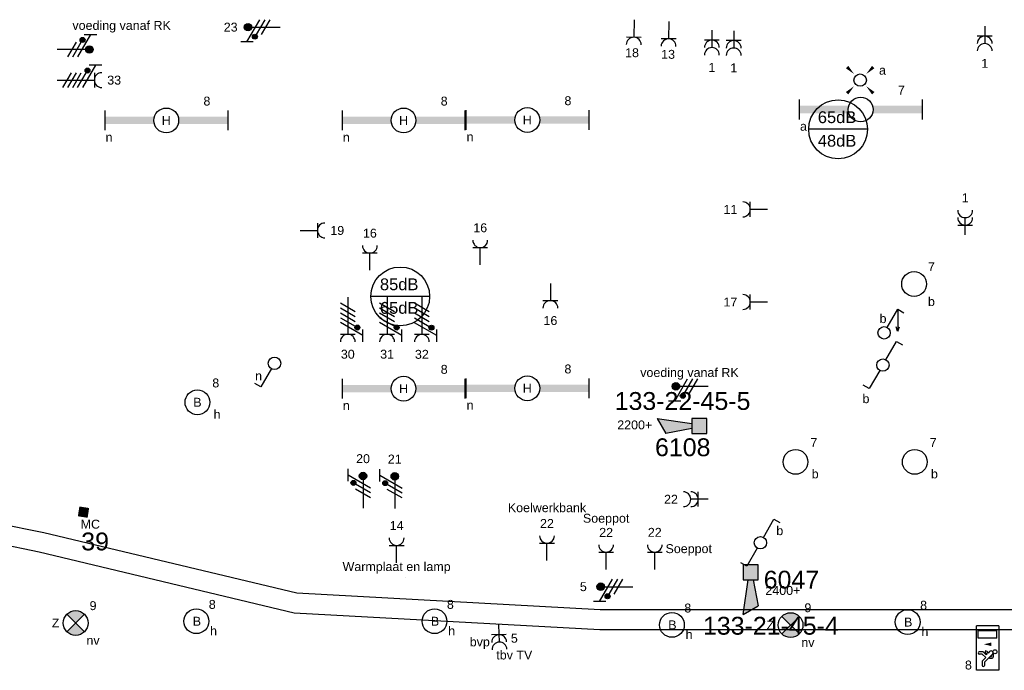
# Model space of a CAD drawing. Extents: x -156717 to 425753, y -51191 to 363295.
# Tile 5 of 256: x -85390 to -75460, y 76358 to 82922. Entities that reach past the tile are written whole.
import ezdxf
from ezdxf.enums import TextEntityAlignment as Align

# ---------------------------------------------------------------- set-up
doc = ezdxf.new("R2010")
doc.units = 0
doc.header["$LTSCALE"] = 50
doc.linetypes.add('AUSGEZOGEN', pattern=[0])
doc.linetypes.add('E_GOOT2', pattern=[2000, 1000, 1000])
doc.layers.get('0').update_dxf_attribs({"linetype": 'CONTINUOUS'})
for name, color, linetype in [('brandmelddecibels', 3, 'CONTINUOUS'), ('brandmeldserienummers', 1, 'CONTINUOUS'), ('EL6131--_KG', 2, 'CONTINUOUS'), ('EL6222--', 3, 'CONTINUOUS'), ('EL6311--', 3, 'CONTINUOUS'), ('EL6350--', 3, 'CONTINUOUS'), ('EL6511--', 3, 'CONTINUOUS'), ('EL6521--', 3, 'CONTINUOUS'), ('EL6522--', 3, 'CONTINUOUS')]:
    doc.layers.add(name, color=color, linetype=linetype)
doc.styles.add('BURO-018', font='ARIAL.TTF', dxfattribs={"height": 63})

# ---------------------------------------------------------------- blocks, each defined once
blk = doc.blocks.new('1115B61240')
at = {"color": 0}
for p, q in [((-12.4, 2), (-12.4, -2)), ((12.4, 2), (12.4, -2))]:
    blk.add_line(p, q, dxfattribs=at)
at = {"color": 0, "linetype": 'Continuous'}
blk.add_circle((0, 0), 2.5, dxfattribs=at)
at = {"color": 0}
for points in [[(-2.5, 0.75), (-12.4, 0.75), (-2.5, -0.75), (-12.4, -0.75)], [(2.5, 0.75), (12.4, 0.75), (2.5, -0.75), (12.4, -0.75)]]:
    blk.add_solid(points, dxfattribs=at)
at = {"color": 0, "linetype": 'Continuous', "style": 'BURO-018'}
for tag, p in [('E_GKAST', (0, 8)), ('E_GROEP', (0, 5)), ('E_SGROEP', (4.5, 5)), ('E_ARMCODE', (0, 0)), ('E_SLET', (4.5, -3))]:
    blk.add_attdef(tag, text='', height=1.8, dxfattribs=at).set_placement(p, align=Align.MIDDLE)
blk = doc.blocks.new('1115B3')
at = {"color": 0, "linetype": 'Continuous'}
blk.add_circle((0, 3.5), 2.5, dxfattribs=at)
at = {"color": 0, "linetype": 'Continuous', "style": 'BURO-018'}
for tag, p in [('E_GKAST', (0, 11.5)), ('E_GROEP', (0, 8.5)), ('E_SGROEP', (4.5, 8.5)), ('E_ARMCODE', (0, 3.5)), ('E_SLET', (4.5, 2.5))]:
    blk.add_attdef(tag, text='', height=1.8, dxfattribs=at).set_placement(p, align=Align.MIDDLE)
blk = doc.blocks.new('1115C2J')
at = {"color": 0, "linetype": 'Continuous'}
for p, q in [((-4.5, 5.5), (4.5, 5.5)), ((-4.5, 1), (-4.5, 5.5)), ((-2.68, 4.35), (-3.52, 4.35)), ((-1.94, 3.61), (-2.68, 4.35)), ((-1.24, 4.31), (-1.94, 3.61)), ((-1.37, 3.5), (-0.76, 4.11)), ((-1.24, 4.31), (-1.24, 4.91)), ((-0.76, 4.11), (-0.76, 4.91)), ((2, 5.15), (3.5, 5.15)), ((2, 1.35), (2, 5.15)), ((3.5, 5.15), (3.5, 1.35)), ((4.5, 1), (4.5, 5.5)), ((-2.88, 3.87), (-3.52, 3.87)), ((-1.27, 2.26), (-2.88, 3.87)), ((-1.94, 2.93), (-2.04, 2.83)), ((-2.04, 2.83), (-2.04, 2.34)), ((-0.99, 2.14), (-1.84, 2.14)), ((-1.71, 2.7), (-1.72, 2.7)), ((-1.72, 2.7), (-1.72, 2.46)), ((-1.47, 2.46), (-1.72, 2.46)), ((-1.23, 3.35), (-1.37, 3.5)), ((-0.87, 3.71), (-1.23, 3.35)), ((-0.65, 3.49), (-1.01, 3.13)), ((-0.71, 2.83), (-1.01, 3.13)), ((4.5, 1), (-4.5, 1)), ((2, 1.35), (3.5, 1.35))]:
    blk.add_line(p, q, dxfattribs=at)
blk.add_lwpolyline([(0.75, 4, 0, 0.7, 0), (0.75, 2.5, 0.7, 0.7, 0)], format="xyseb", dxfattribs=at)
blk.add_circle((-0.76, 1.75), 0.4, dxfattribs=at)
for centre, radius, start, end in [((-3.52, 4.11), 0.24, 90, 270), ((-1, 4.91), 0.24, 0, 180), ((-1.84, 2.34), 0.2, 180, 270), ((-0.99, 2.54), 0.4, 225, 45), ((-0.76, 3.6), 0.16, 315, 135)]:
    blk.add_arc(centre, radius, start, end, dxfattribs=at)
at = {"color": 0, "linetype": 'Continuous', "style": 'BURO-018'}
for tag, p in [('E_GKAST', (0, 15.17)), ('E_GROEP', (0, 12.17)), ('E_SGROEP', (4.5, 12.17)), ('E_ARMCODE', (0, 8))]:
    blk.add_attdef(tag, text='', height=1.8, dxfattribs=at).set_placement(p, align=Align.MIDDLE)
blk = doc.blocks.new('E00028')
at = {"color": 0, "linetype": 'Continuous'}
for p, q in [((1.5, 11), (-1.5, 9.27)), ((1.5, 11), (0.5, 4)), ((-0.5, 4), (-1.5, 9.27)), ((-1.5, 4), (-1.5, 1)), ((1.5, 4), (-1.5, 4)), ((1.5, 1), (1.5, 4)), ((-1.5, 1), (1.5, 1))]:
    blk.add_line(p, q, dxfattribs=at)
for points in [[(-1.5, 9.27), (1.5, 11), (-0.5, 4), (0.5, 4)], [(-1.5, 4), (1.5, 4), (-1.5, 1), (1.5, 1)]]:
    blk.add_solid(points, dxfattribs=at)
at = {"color": 0, "linetype": 'Continuous', "style": 'BURO-018'}
blk.add_attdef('E_TEXT1', text='', height=1.8, dxfattribs=at).set_placement((0, 13.5), align=Align.MIDDLE)
at = {"color": 0, "linetype": 'Continuous', "style": 'BURO-018', "flags": 1}
blk.add_attdef('E_MATCODE', (0, 0), '', height=1.8, dxfattribs=at)
blk = doc.blocks.new('E00046')
at = {"color": 0, "linetype": 'Continuous'}
blk.add_solid([(-1, 1), (1, 1), (-1, 3), (1, 3)], dxfattribs=at)
at = {"color": 0, "linetype": 'Continuous', "style": 'BURO-018'}
blk.add_attdef('E_TEXT1', text='', height=1.8, dxfattribs=at).set_placement((0, 5.5), align=Align.MIDDLE)
at = {"color": 0, "linetype": 'Continuous', "style": 'BURO-018', "flags": 1}
blk.add_attdef('E_MATCODE', text='', height=1.8, dxfattribs=at).set_placement((0, 0), align=Align.MIDDLE)
blk = doc.blocks.new('E00078')
at = {"color": 0, "linetype": 'Continuous'}
for p, q in [((-3, 6.48), (-3, 8.98)), ((-3, 7.73), (1.5, 5.13)), ((0, 7.5), (0, 1)), ((1.5, 4.13), (-1.5, 5.87)), ((1.5, 3.13), (-1.5, 4.87))]:
    blk.add_line(p, q, dxfattribs=at)
at = {"color": 0, "const_width": 0.75}
blk.add_lwpolyline([(-0.38, 7.5, 1), (0.38, 7.5, 1)], format="xyb", close=True, dxfattribs=at)
at = {"color": 0, "linetype": 'Continuous', "const_width": 0.5}
blk.add_lwpolyline([(-2.18, 6.12, 1), (-1.68, 6.12, 1)], format="xyb", close=True, dxfattribs=at)
at = {"color": 0, "linetype": 'Continuous'}
for centre, radius in [((0, 7.5), 0.75), ((-1.93, 6.12), 0.5)]:
    blk.add_circle(centre, radius, dxfattribs=at)
at = {"color": 0, "linetype": 'Continuous', "style": 'BURO-018'}
for tag, p in [('E_GKAST', (0, 14)), ('E_GROEP', (0, 11)), ('E_SGROEP', (4.5, 11))]:
    blk.add_attdef(tag, text='', height=1.8, dxfattribs=at).set_placement(p, align=Align.MIDDLE)
at = {"color": 0, "linetype": 'Continuous', "style": 'BURO-018', "flags": 1}
for tag, p in [('E_VERMCODE', (13, 11)), ('E_MATCODE', (0, 0))]:
    blk.add_attdef(tag, text='', height=1.8, dxfattribs=at).set_placement(p, align=Align.MIDDLE)
blk = doc.blocks.new('111304')
at = {"color": 0, "linetype": 'Continuous'}
for p, q in [((-1.5, 4.5), (1.5, 4.5)), ((0, 1), (0, 4.5))]:
    blk.add_line(p, q, dxfattribs=at)
blk.add_arc((0, 6), 1.5, 180, 0, dxfattribs=at)
at = {"color": 0, "linetype": 'Continuous', "style": 'BURO-018'}
for tag, p in [('E_GKAST', (0, 11.5)), ('E_GROEP', (0, 8.5)), ('E_SGROEP', (4.5, 8.5))]:
    blk.add_attdef(tag, text='', height=1.8, dxfattribs=at).set_placement(p, align=Align.MIDDLE)
at = {"color": 0, "linetype": 'Continuous', "style": 'BURO-018', "flags": 1}
for tag, p in [('E_VERMCODE', (13, 8.5)), ('E_MATCODE', (0, 0))]:
    blk.add_attdef(tag, text='', height=1.8, dxfattribs=at).set_placement(p, align=Align.MIDDLE)
blk = doc.blocks.new('111304D')
at = {"color": 0, "linetype": 'Continuous'}
for p, q in [((-3, 9.98), (-3, 7.48)), ((-3, 8.73), (1.5, 6.13)), ((-1.5, 8.5), (1.5, 8.5)), ((0, 1), (0, 8.5)), ((1.5, 5.13), (-1.5, 6.87)), ((1.5, 4.13), (-1.5, 5.87)), ((1.5, 3.13), (-1.5, 4.87)), ((1.5, 2.13), (-1.5, 3.87))]:
    blk.add_line(p, q, dxfattribs=at)
at = {"color": 0, "linetype": 'Continuous', "const_width": 0.5}
blk.add_lwpolyline([(-1.68, 7.12, 1), (-2.18, 7.12, 1)], format="xyb", close=True, dxfattribs=at)
at = {"color": 0, "linetype": 'Continuous'}
blk.add_circle((-1.93, 7.12), 0.5, dxfattribs=at)
blk.add_arc((0, 10), 1.5, 180, 0, dxfattribs=at)
at = {"color": 0, "linetype": 'Continuous', "style": 'BURO-018'}
for tag, p in [('E_GKAST', (0, 15.5)), ('E_GROEP', (0, 12.5)), ('E_SGROEP', (4.5, 12.5))]:
    blk.add_attdef(tag, text='', height=1.8, dxfattribs=at).set_placement(p, align=Align.MIDDLE)
at = {"color": 0, "linetype": 'Continuous', "style": 'BURO-018', "flags": 1}
for tag, p in [('E_VERMCODE', (13, 12.5)), ('E_MATCODE', (0, 0))]:
    blk.add_attdef(tag, text='', height=1.8, dxfattribs=at).set_placement(p, align=Align.MIDDLE)
blk = doc.blocks.new('111304A')
at = {"color": 0, "linetype": 'Continuous'}
for p, q in [((0, 1), (0, 4.5)), ((-1.5, 3), (1.5, 3))]:
    blk.add_line(p, q, dxfattribs=at)
for centre in [(0, 6), (0, 4.5)]:
    blk.add_arc(centre, 1.5, 180, 0, dxfattribs=at)
at = {"color": 0, "linetype": 'Continuous', "style": 'BURO-018'}
for tag, p in [('E_GKAST', (0, 11.5)), ('E_GROEP', (0, 8.5)), ('E_SGROEP', (4.5, 8.5))]:
    blk.add_attdef(tag, text='', height=1.8, dxfattribs=at).set_placement(p, align=Align.MIDDLE)
at = {"color": 0, "linetype": 'Continuous', "style": 'BURO-018', "flags": 1}
for tag, p in [('E_VERMCODE', (13, 8.5)), ('E_MATCODE', (0, 0))]:
    blk.add_attdef(tag, text='', height=1.8, dxfattribs=at).set_placement(p, align=Align.MIDDLE)
blk = doc.blocks.new('E00411')
at = {"color": 0, "linetype": 'Continuous'}
blk.add_circle((0, 0), 1.25, dxfattribs=at)
for points in [[(-2.89, 2.4), (-2.4, 2.89), (-1.24, 1.24)], [(2.4, 2.89), (2.89, 2.4), (1.24, 1.24)], [(-2.4, -2.89), (-2.89, -2.4), (-1.24, -1.24)], [(2.89, -2.4), (2.4, -2.89), (1.24, -1.24)]]:
    blk.add_solid(points, dxfattribs=at)
at = {"color": 0, "linetype": 'Continuous', "style": 'BURO-018'}
for tag, p in [('E_SLET1', (0, 4.64)), ('E_GROEP', (0, 0)), ('E_GKAST', (0, 0))]:
    blk.add_attdef(tag, text='', height=1.8, dxfattribs=at).set_placement(p, align=Align.MIDDLE)
at = {"color": 0, "linetype": 'Continuous', "style": 'BURO-018', "flags": 1}
for tag in ['E_MATCODE', 'E_SGROEP']:
    blk.add_attdef(tag, text='', height=1.8, dxfattribs=at).set_placement((0, 0), align=Align.MIDDLE)
blk = doc.blocks.new('E00018')
at = {"color": 0, "linetype": 'Continuous'}
for p, q in [((-1.77, -1.77), (1.77, 1.77)), ((1.77, -1.77), (-1.77, 1.77))]:
    blk.add_line(p, q, dxfattribs=at)
at = {"color": 0, "linetype": 'Continuous', "const_width": 2.5}
for points in [[(-0.88, 0.88, -0.198912), (0, 1.25, -0.198912), (0.88, 0.88, -1)], [(-0.88, -0.88, 0.198912), (0, -1.25, 0.198912), (0.88, -0.88, 1)]]:
    blk.add_lwpolyline(points, format="xyb", dxfattribs=at)
blk = doc.blocks.new('1115B3A-NO1')
at = {"color": 0, "linetype": 'Continuous'}
blk.add_circle((0, 0), 2.5, dxfattribs=at)
at = {"color": 0, "zscale": 50}
blk.add_blockref('E00018', (0, 0), dxfattribs=at)
at = {"color": 0, "linetype": 'Continuous', "style": 'BURO-018'}
for tag, p in [('E_GKAST', (0, 8)), ('E_GROEP', (0, 5)), ('E_SGROEP', (4.5, 5)), ('E_ARMCODE', (0, 0)), ('E_SLET', (4.5, -1))]:
    blk.add_attdef(tag, text='', height=1.8, dxfattribs=at).set_placement(p, align=Align.MIDDLE)
blk = doc.blocks.new('1114A1')
at = {"color": 0, "linetype": 'Continuous'}
for p, q in [((0.62, 3.33), (2.74, 7)), ((2.74, 7), (3.95, 6.3))]:
    blk.add_line(p, q, dxfattribs=at)
blk.add_circle((0, 2.25), 1.25, dxfattribs=at)
at = {"color": 0, "linetype": 'Continuous', "style": 'BURO-018'}
for tag, p in [('E_SLET1', (3.36, 9)), ('E_GROEP', (0, 0)), ('E_GKAST', (0, 0))]:
    blk.add_attdef(tag, text='', height=1.8, dxfattribs=at).set_placement(p, align=Align.MIDDLE)
at = {"color": 0, "linetype": 'Continuous', "style": 'BURO-018', "flags": 1}
for tag in ['E_MATCODE', 'E_SGROEP']:
    blk.add_attdef(tag, text='', height=1.8, dxfattribs=at).set_placement((0, 0), align=Align.MIDDLE)
blk = doc.blocks.new('111406')
at = {"color": 0, "linetype": 'Continuous'}
for p, q in [((0.62, 3.33), (2.74, 7)), ((2.74, 7), (3.95, 6.3)), ((-0.62, 1.17), (-2.74, -2.5)), ((-2.74, -2.5), (-3.95, -1.8))]:
    blk.add_line(p, q, dxfattribs=at)
blk.add_circle((0, 2.25), 1.25, dxfattribs=at)
at = {"color": 0, "linetype": 'Continuous', "style": 'BURO-018'}
for tag, p in [('E_SLET1', (3.42, 9)), ('E_GROEP', (0, 0)), ('E_GKAST', (0, 0))]:
    blk.add_attdef(tag, text='', height=1.8, dxfattribs=at).set_placement(p, align=Align.MIDDLE)
at = {"color": 0, "linetype": 'Continuous', "style": 'BURO-018', "flags": 1}
for tag in ['E_MATCODE', 'E_SGROEP']:
    blk.add_attdef(tag, text='', height=1.8, dxfattribs=at).set_placement((0, 0), align=Align.MIDDLE)

msp = doc.modelspace()

# ---------------------------------------------------------------- linework, layer by layer
at = {"layer": 'brandmelddecibels'}
for p, q in [((-76839.59705, 81815.75284), (-77433.00212, 81815.75284)), ((-81255.88248, 80129.83195), (-81849.28755, 80129.83195))]:
    msp.add_line(p, q, dxfattribs=at)
for centre in [(-77136.29959, 81815.75284), (-81552.58502, 80129.83195)]:
    msp.add_circle(centre, 296.70254, dxfattribs=at)
at = {"layer": 'EL6131--_KG', "linetype": 'E_GOOT2'}
for p, q in [((-88880.7716, 78513.38515, 3000), (-85148.66658, 77746.95302, 3000)), ((-89080.7716, 78354.17924, 3000), (-85193.73903, 77552.09788, 3000)), ((-85148.66658, 77746.95302, 3000), (-82595.02621, 77137.82838, 3000)), ((-85148.66658, 77746.95302, 3000), (-82595.02621, 77137.82838, 3000)), ((-85193.73903, 77552.09788, 3000), (-82621.95421, 76938.75422, 3000)), ((-82595.02621, 77137.82838, 3000), (-79535.92378, 76969.81794, 3000)), ((-79535.92378, 76969.81794, 3000), (-72630.78716, 76969.81794, 3000)), ((-82621.95421, 76938.75422, 3000), (-79539.96801, 76769.81794, 3000)), ((-79539.96801, 76769.81794, 3000), (-72619.04436, 76769.81794, 3000))]:
    msp.add_line(p, q, dxfattribs=at)
at = {"layer": 'EL6222--', "color": 1}
for p, q in [((-76534.51167, 79993.43472), (-76534.51167, 79780.52275)), ((-76535.54614, 79780.52275), (-76551.42048, 79822.1669)), ((-76534.51167, 79780.52275), (-76518.63732, 79822.1669))]:
    msp.add_line(p, q, dxfattribs=at)
at = {"layer": 'EL6222--'}
msp.add_line((-81503.24602, 77291.31209), (-81503.24602, 77291.31209), dxfattribs=at)

# ---------------------------------------------------------------- block references
at = {"layer": 'EL6222--', "linetype": 'AUSGEZOGEN'}
ref = msp.add_blockref('111304A', (-78396.87469, 78083.95126), dxfattribs=dict(at, xscale=50, yscale=50, zscale=50, rotation=90.00800300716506))
ref.add_attrib('E_GROEP', '22', dxfattribs={"layer": '0', "color": 1, "linetype": 'Continuous', "height": 90, "style": 'BURO-018'}).set_placement((-78821.87468, 78083.8919), align=Align.MIDDLE)
at = {"layer": 'EL6222--'}
ref = msp.add_blockref('111304', (-80072.40545, 77414.99535), dxfattribs=dict(at, xscale=50, yscale=50, zscale=50))
ref.add_attrib('E_GROEP', '22', dxfattribs={"layer": '0', "color": 1, "linetype": 'Continuous', "height": 90, "style": 'BURO-018'}).set_placement((-80072.40545, 77839.99535), align=Align.MIDDLE)
ref.add_attrib('E_MATCODE', 'Koelwerkbank', dxfattribs={"layer": '0', "color": 1, "linetype": 'Continuous', "height": 90, "style": 'BURO-018'}).set_placement((-80072.40545, 77999.86858), align=Align.MIDDLE)
ref = msp.add_blockref('111304', (-81589.08885, 77392.93187), dxfattribs=dict(at, xscale=50, yscale=50, zscale=50))
ref.add_attrib('E_GROEP', '14', dxfattribs={"layer": '0', "color": 1, "linetype": 'Continuous', "height": 90, "style": 'BURO-018'}).set_placement((-81589.08885, 77817.93187), align=Align.MIDDLE)
ref.add_attrib('E_MATCODE', 'Warmplaat en lamp', dxfattribs={"layer": '0', "color": 1, "linetype": 'Continuous', "height": 90, "style": 'BURO-018'}).set_placement((-81589.08885, 77392.93187), align=Align.MIDDLE)
ref = msp.add_blockref('111304', (-79475.85237, 77325.02693), dxfattribs=dict(at, xscale=50, yscale=50, zscale=50))
ref.add_attrib('E_GROEP', '22', dxfattribs={"layer": '0', "color": 1, "linetype": 'Continuous', "height": 90, "style": 'BURO-018'}).set_placement((-79475.85237, 77750.02693), align=Align.MIDDLE)
ref.add_attrib('E_MATCODE', 'Soeppot', dxfattribs={"layer": '0', "color": 1, "linetype": 'Continuous', "height": 90, "style": 'BURO-018'}).set_placement((-79475.85237, 77879.00392), align=Align.MIDDLE)
ref = msp.add_blockref('111304', (-78985.22802, 77325.22527), dxfattribs=dict(at, xscale=50, yscale=50, zscale=50))
ref.add_attrib('E_GROEP', '22', dxfattribs={"layer": '0', "color": 1, "linetype": 'Continuous', "height": 90, "style": 'BURO-018'}).set_placement((-78985.22802, 77750.22527), align=Align.MIDDLE)
ref.add_attrib('E_MATCODE', 'Soeppot', dxfattribs={"layer": '0', "color": 1, "linetype": 'Continuous', "height": 90, "style": 'BURO-018'}).set_placement((-78642.73793, 77572.14851), align=Align.MIDDLE)
at = {"layer": 'EL6222--', "linetype": 'AUSGEZOGEN'}
ref = msp.add_blockref('E00078', (-79155.51706, 77201.20535), dxfattribs=dict(at, xscale=50, yscale=50, zscale=50, rotation=90))
ref.add_attrib('E_GROEP', '5', dxfattribs={"layer": '0', "color": 1, "linetype": 'Continuous', "height": 90, "style": 'BURO-018'}).set_placement((-79705.51706, 77201.20535), align=Align.MIDDLE)
at = {"layer": 'EL6311--'}
ref = msp.add_blockref('E00078', (-82712.55297, 82846.73073), dxfattribs=dict(at, xscale=50.00000000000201, yscale=50, zscale=50, rotation=90.00008337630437))
ref.add_attrib('E_GROEP', '23', dxfattribs={"layer": '0', "color": 1, "linetype": 'Continuous', "height": 90, "style": 'BURO-018'}).set_placement((-83262.55297, 82846.72993), align=Align.MIDDLE)
ref = msp.add_blockref('111304', (-79193.65898, 82969.58847), dxfattribs=dict(at, xscale=49.99999999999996, yscale=49.99999999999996, zscale=49.99999999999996, rotation=179.2970147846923))
ref.add_attrib('E_GROEP', '18', dxfattribs={"layer": '0', "color": 1, "linetype": 'Continuous', "height": 90, "style": 'BURO-018'}).set_placement((-79214.57573, 82588.53429), align=Align.MIDDLE)
ref = msp.add_blockref('E00078', (-85062.55297, 82621.11236), dxfattribs=dict(at, xscale=50, yscale=50, zscale=50, rotation=270))
ref.add_attrib('E_GROEP', 'voeding vanaf RK', dxfattribs={"layer": '0', "color": 1, "linetype": 'Continuous', "height": 90, "style": 'BURO-018'}).set_placement((-84362.55299, 82852.94991), align=Align.MIDDLE)
ref = msp.add_blockref('111304', (-78842.60911, 82953.7347), dxfattribs=dict(at, xscale=49.99999999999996, yscale=49.99999999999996, zscale=49.99999999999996, rotation=179.2970147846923))
ref.add_attrib('E_GROEP', '13', dxfattribs={"layer": '0', "color": 1, "linetype": 'Continuous', "height": 90, "style": 'BURO-018'}).set_placement((-78851.01749, 82572.16171), align=Align.MIDDLE)
ref = msp.add_blockref('111304A', (-75657.4365, 82906.17647), dxfattribs=dict(at, xscale=50, yscale=50, zscale=50, rotation=180))
ref.add_attrib('E_GROEP', '1', dxfattribs={"layer": '0', "color": 1, "linetype": 'Continuous', "height": 90, "style": 'BURO-018'}).set_placement((-75657.27358, 82481.17647), align=Align.MIDDLE)
ref = msp.add_blockref('111304A', (-78409.24793, 82865.31329), dxfattribs=dict(at, xscale=50, yscale=50, zscale=50, rotation=180))
ref.add_attrib('E_GROEP', '1', dxfattribs={"layer": '0', "color": 1, "linetype": 'Continuous', "height": 90, "style": 'BURO-018'}).set_placement((-78409.08501, 82440.31329), align=Align.MIDDLE)
ref = msp.add_blockref('111304A', (-78189.04722, 82860.81849), dxfattribs=dict(at, xscale=50, yscale=50, zscale=50, rotation=180))
ref.add_attrib('E_GROEP', '1', dxfattribs={"layer": '0', "color": 1, "linetype": 'Continuous', "height": 90, "style": 'BURO-018'}).set_placement((-78188.8843, 82435.81849), align=Align.MIDDLE)
ref = msp.add_blockref('111304D', (-85062.55297, 82312.22332), dxfattribs=dict(at, xscale=50, yscale=50, zscale=50, rotation=270))
ref.add_attrib('E_GROEP', '33', dxfattribs={"layer": '0', "color": 1, "linetype": 'Continuous', "height": 90, "style": 'BURO-018'}).set_placement((-84437.55297, 82312.22332), align=Align.MIDDLE)
ref = msp.add_blockref('E00411', (-76913.86775, 82311.90781), dxfattribs=dict(at, xscale=50, yscale=50, zscale=50))
ref.add_attrib('E_SLET1', 'a', dxfattribs={"layer": '0', "color": 1, "linetype": 'Continuous', "height": 90, "style": 'BURO-018'}).set_placement((-76688.86775, 82411.90781), align=Align.MIDDLE)
ref = msp.add_blockref('1115B61240', (-76908.50761, 82015.36216), dxfattribs=dict(at, xscale=50, yscale=50, zscale=50))
ref.add_attrib('E_SLET', 'a', dxfattribs={"layer": '0', "color": 1, "linetype": 'Continuous', "height": 90, "style": 'BURO-018'}).set_placement((-77485.57866, 81845.87993), align=Align.MIDDLE)
ref.add_attrib('E_GROEP', '7', dxfattribs={"layer": '0', "color": 1, "linetype": 'Continuous', "height": 90, "style": 'BURO-018'}).set_placement((-76498.50761, 82210.36217), align=Align.MIDDLE)
ref = msp.add_blockref('1115B61240', (-83912.38102, 81905.49025), dxfattribs=dict(at, xscale=50, yscale=50, zscale=50))
ref.add_attrib('E_ARMCODE', 'H', dxfattribs={"layer": '0', "color": 1, "linetype": 'Continuous', "height": 90, "style": 'BURO-018'}).set_placement((-83912.38102, 81905.49025), align=Align.MIDDLE)
ref.add_attrib('E_SLET', 'n', dxfattribs={"layer": '0', "color": 1, "linetype": 'Continuous', "height": 90, "style": 'BURO-018'}).set_placement((-84489.45206, 81736.00802), align=Align.MIDDLE)
ref.add_attrib('E_GROEP', '8', dxfattribs={"layer": '0', "color": 1, "linetype": 'Continuous', "height": 90, "style": 'BURO-018'}).set_placement((-83502.38102, 82100.49025), align=Align.MIDDLE)
ref = msp.add_blockref('1115B61240', (-81519.35207, 81905.49025), dxfattribs=dict(at, xscale=50, yscale=50, zscale=50))
ref.add_attrib('E_ARMCODE', 'H', dxfattribs={"layer": '0', "color": 1, "linetype": 'Continuous', "height": 90, "style": 'BURO-018'}).set_placement((-81519.35207, 81905.49025), align=Align.MIDDLE)
ref.add_attrib('E_SLET', 'n', dxfattribs={"layer": '0', "color": 1, "linetype": 'Continuous', "height": 90, "style": 'BURO-018'}).set_placement((-82096.42311, 81736.00802), align=Align.MIDDLE)
ref.add_attrib('E_GROEP', '8', dxfattribs={"layer": '0', "color": 1, "linetype": 'Continuous', "height": 90, "style": 'BURO-018'}).set_placement((-81109.35207, 82100.49025), align=Align.MIDDLE)
ref = msp.add_blockref('1115B61240', (-80271.20194, 81909.3236), dxfattribs=dict(at, xscale=50, yscale=50, zscale=50))
ref.add_attrib('E_ARMCODE', 'H', dxfattribs={"layer": '0', "color": 1, "linetype": 'Continuous', "height": 90, "style": 'BURO-018'}).set_placement((-80271.20194, 81909.3236), align=Align.MIDDLE)
ref.add_attrib('E_SLET', 'n', dxfattribs={"layer": '0', "color": 1, "linetype": 'Continuous', "height": 90, "style": 'BURO-018'}).set_placement((-80848.27298, 81739.84137), align=Align.MIDDLE)
ref.add_attrib('E_GROEP', '8', dxfattribs={"layer": '0', "color": 1, "linetype": 'Continuous', "height": 90, "style": 'BURO-018'}).set_placement((-79861.20194, 82104.32361), align=Align.MIDDLE)
ref = msp.add_blockref('111304A', (-75854.60588, 80699.75252), dxfattribs=dict(at, xscale=50, yscale=50, zscale=50, rotation=8.337630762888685e-05))
ref.add_attrib('E_GROEP', '1', dxfattribs={"layer": '0', "color": 1, "linetype": 'Continuous', "height": 90, "style": 'BURO-018'}).set_placement((-75854.6065, 81124.75252), align=Align.MIDDLE)
ref = msp.add_blockref('111304', (-77797.0838, 81007.59134), dxfattribs=dict(at, xscale=50.00000000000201, yscale=50, zscale=50, rotation=89.99991662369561))
ref.add_attrib('E_GROEP', '11', dxfattribs={"layer": '0', "color": 1, "linetype": 'Continuous', "height": 90, "style": 'BURO-018'}).set_placement((-78222.0838, 81007.59196), align=Align.MIDDLE)
ref = msp.add_blockref('111304', (-82612.55297, 80795.29104), dxfattribs=dict(at, xscale=50, yscale=50, zscale=50, rotation=270))
ref.add_attrib('E_GROEP', '19', dxfattribs={"layer": '0', "color": 1, "linetype": 'Continuous', "height": 90, "style": 'BURO-018'}).set_placement((-82187.55297, 80795.29104), align=Align.MIDDLE)
ref = msp.add_blockref('111304', (-80745.78818, 80397.39652), dxfattribs=dict(at, xscale=50, yscale=50, zscale=50))
ref.add_attrib('E_GROEP', '16', dxfattribs={"layer": '0', "color": 1, "linetype": 'Continuous', "height": 90, "style": 'BURO-018'}).set_placement((-80745.78818, 80822.39652), align=Align.MIDDLE)
ref = msp.add_blockref('111304', (-81858.54611, 80343.14134), dxfattribs=dict(at, xscale=50, yscale=50, zscale=50))
ref.add_attrib('E_GROEP', '16', dxfattribs={"layer": '0', "color": 1, "linetype": 'Continuous', "height": 90, "style": 'BURO-018'}).set_placement((-81858.54611, 80768.14134), align=Align.MIDDLE)
ref = msp.add_blockref('1115B3', (-76370.0307, 80079.90119), dxfattribs=dict(at, xscale=50, yscale=50, zscale=50))
ref.add_attrib('E_SLET', 'b', dxfattribs={"layer": '0', "color": 1, "linetype": 'Continuous', "height": 90, "style": 'BURO-018'}).set_placement((-76195.0307, 80079.90119), align=Align.MIDDLE)
ref.add_attrib('E_GROEP', '7', dxfattribs={"layer": '0', "color": 1, "linetype": 'Continuous', "height": 90, "style": 'BURO-018'}).set_placement((-76195.0307, 80429.90119), align=Align.MIDDLE)
ref = msp.add_blockref('111304', (-80037.7428, 80311.52984), dxfattribs=dict(at, xscale=50, yscale=50, zscale=50, rotation=180))
ref.add_attrib('E_GROEP', '16', dxfattribs={"layer": '0', "color": 1, "linetype": 'Continuous', "height": 90, "style": 'BURO-018'}).set_placement((-80037.7428, 79886.52984), align=Align.MIDDLE)
ref = msp.add_blockref('111304', (-77797.0838, 80073.16904), dxfattribs=dict(at, xscale=50, yscale=50, zscale=50, rotation=90))
ref.add_attrib('E_GROEP', '17', dxfattribs={"layer": '0', "color": 1, "linetype": 'Continuous', "height": 90, "style": 'BURO-018'}).set_placement((-78222.0838, 80073.16904), align=Align.MIDDLE)
ref = msp.add_blockref('111304D', (-82081.29016, 80171.76953), dxfattribs=dict(at, xscale=50, yscale=50, zscale=50, rotation=180))
ref.add_attrib('E_GROEP', '30', dxfattribs={"layer": '0', "color": 1, "linetype": 'Continuous', "height": 90, "style": 'BURO-018'}).set_placement((-82081.29016, 79546.76953), align=Align.MIDDLE)
ref = msp.add_blockref('111304D', (-81684.94548, 80171.76953), dxfattribs=dict(at, xscale=50, yscale=50, zscale=50, rotation=180))
ref.add_attrib('E_GROEP', '31', dxfattribs={"layer": '0', "color": 1, "linetype": 'Continuous', "height": 90, "style": 'BURO-018'}).set_placement((-81684.94548, 79546.76953), align=Align.MIDDLE)
ref = msp.add_blockref('111304D', (-81334.31879, 80170.68132), dxfattribs=dict(at, xscale=50, yscale=50, zscale=50, rotation=180))
ref.add_attrib('E_GROEP', '32', dxfattribs={"layer": '0', "color": 1, "linetype": 'Continuous', "height": 90, "style": 'BURO-018'}).set_placement((-81334.31879, 79545.68132), align=Align.MIDDLE)
at = {"layer": 'EL6311--', "linetype": 'AUSGEZOGEN'}
ref = msp.add_blockref('1114A1', (-76672.35429, 79649.75253), dxfattribs=dict(at, xscale=50, yscale=50, zscale=50, rotation=8.337630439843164e-05))
ref.add_attrib('E_SLET1', 'b', dxfattribs={"layer": '0', "color": 1, "linetype": 'Continuous', "height": 90, "style": 'BURO-018'}).set_placement((-76683.09816, 79907.8855), align=Align.MIDDLE)
ref = msp.add_blockref('111406', (-76684.38851, 79549.75253), dxfattribs=dict(at, xscale=50, yscale=50, zscale=50, rotation=180.0000833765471))
ref.add_attrib('E_SLET1', 'b', dxfattribs={"layer": '0', "color": 1, "linetype": 'Continuous', "height": 90, "style": 'BURO-018'}).set_placement((-76855.18797, 79099.75253), align=Align.MIDDLE)
ref = msp.add_blockref('1114A1', (-82820.68339, 79567.50468), dxfattribs=dict(at, xscale=50, yscale=50, zscale=50, rotation=180))
ref.add_attrib('E_SLET1', 'n', dxfattribs={"layer": '0', "color": 1, "linetype": 'Continuous', "height": 90, "style": 'BURO-018'}).set_placement((-82981.00626, 79328.38281), align=Align.MIDDLE)
at = {"layer": 'EL6311--'}
ref = msp.add_blockref('1115B61240', (-81519.35207, 79199.25176), dxfattribs=dict(at, xscale=50, yscale=50, zscale=50))
ref.add_attrib('E_ARMCODE', 'H', dxfattribs={"layer": '0', "color": 1, "linetype": 'Continuous', "height": 90, "style": 'BURO-018'}).set_placement((-81519.35207, 79199.25176), align=Align.MIDDLE)
ref.add_attrib('E_SLET', 'n', dxfattribs={"layer": '0', "color": 1, "linetype": 'Continuous', "height": 90, "style": 'BURO-018'}).set_placement((-82096.42311, 79029.76953), align=Align.MIDDLE)
ref.add_attrib('E_GROEP', '8', dxfattribs={"layer": '0', "color": 1, "linetype": 'Continuous', "height": 90, "style": 'BURO-018'}).set_placement((-81109.35207, 79394.25177), align=Align.MIDDLE)
ref = msp.add_blockref('1115B61240', (-80271.20194, 79203.08512), dxfattribs=dict(at, xscale=50, yscale=50, zscale=50))
ref.add_attrib('E_ARMCODE', 'H', dxfattribs={"layer": '0', "color": 1, "linetype": 'Continuous', "height": 90, "style": 'BURO-018'}).set_placement((-80271.20194, 79203.08512), align=Align.MIDDLE)
ref.add_attrib('E_SLET', 'n', dxfattribs={"layer": '0', "color": 1, "linetype": 'Continuous', "height": 90, "style": 'BURO-018'}).set_placement((-80848.27298, 79033.60289), align=Align.MIDDLE)
ref.add_attrib('E_GROEP', '8', dxfattribs={"layer": '0', "color": 1, "linetype": 'Continuous', "height": 90, "style": 'BURO-018'}).set_placement((-79861.20194, 79398.08513), align=Align.MIDDLE)
ref = msp.add_blockref('E00078', (-78397.02374, 79223.05013), dxfattribs=dict(at, xscale=50.0000000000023, yscale=50, zscale=50, rotation=90.00808637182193))
ref.add_attrib('E_GROEP', 'voeding vanaf RK', dxfattribs={"layer": '0', "color": 1, "linetype": 'Continuous', "height": 90, "style": 'BURO-018'}).set_placement((-78635.71063, 79350.93454), align=Align.MIDDLE)
ref = msp.add_blockref('1115B3', (-83597.93035, 79236.85817), dxfattribs=dict(at, xscale=50, yscale=50, zscale=50, rotation=180))
ref.add_attrib('E_ARMCODE', 'B', dxfattribs={"layer": '0', "color": 1, "linetype": 'Continuous', "height": 90, "style": 'BURO-018'}).set_placement((-83597.93035, 79061.85817), align=Align.MIDDLE)
ref.add_attrib('E_SLET', 'h', dxfattribs={"layer": '0', "color": 1, "linetype": 'Continuous', "height": 90, "style": 'BURO-018'}).set_placement((-83400.00142, 78942.37593), align=Align.MIDDLE)
ref.add_attrib('E_GROEP', '8', dxfattribs={"layer": '0', "color": 1, "linetype": 'Continuous', "height": 90, "style": 'BURO-018'}).set_placement((-83412.93035, 79256.85817), align=Align.MIDDLE)
ref = msp.add_blockref('1115B3', (-77565.82348, 78635.49238), dxfattribs=dict(at, xscale=50, yscale=50, zscale=50, rotation=180))
ref.add_attrib('E_SLET', 'b', dxfattribs={"layer": '0', "color": 1, "linetype": 'Continuous', "height": 90, "style": 'BURO-018'}).set_placement((-77367.89455, 78341.01014), align=Align.MIDDLE)
ref.add_attrib('E_GROEP', '7', dxfattribs={"layer": '0', "color": 1, "linetype": 'Continuous', "height": 90, "style": 'BURO-018'}).set_placement((-77380.82347, 78655.49238), align=Align.MIDDLE)
ref = msp.add_blockref('1115B3', (-76362.74917, 78635.49238), dxfattribs=dict(at, xscale=50, yscale=50, zscale=50, rotation=180))
ref.add_attrib('E_SLET', 'b', dxfattribs={"layer": '0', "color": 1, "linetype": 'Continuous', "height": 90, "style": 'BURO-018'}).set_placement((-76164.82024, 78341.01014), align=Align.MIDDLE)
ref.add_attrib('E_GROEP', '7', dxfattribs={"layer": '0', "color": 1, "linetype": 'Continuous', "height": 90, "style": 'BURO-018'}).set_placement((-76177.74917, 78655.49238), align=Align.MIDDLE)
ref = msp.add_blockref('E00078', (-81927.6819, 77942.92157), dxfattribs=dict(at, xscale=50, yscale=50, zscale=50))
ref.add_attrib('E_GROEP', '20', dxfattribs={"layer": '0', "color": 1, "linetype": 'Continuous', "height": 90, "style": 'BURO-018'}).set_placement((-81927.6819, 78492.92157), align=Align.MIDDLE)
ref = msp.add_blockref('E00078', (-81607.84392, 77939.71147), dxfattribs=dict(at, xscale=50, yscale=50, zscale=50))
ref.add_attrib('E_GROEP', '21', dxfattribs={"layer": '0', "color": 1, "linetype": 'Continuous', "height": 90, "style": 'BURO-018'}).set_placement((-81607.84392, 78489.71147), align=Align.MIDDLE)
at = {"layer": 'EL6311--', "linetype": 'AUSGEZOGEN'}
ref = msp.add_blockref('111406', (-77919.88844, 77757.38737), dxfattribs=dict(at, xscale=49.99999999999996, yscale=49.99999999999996, zscale=49.99999999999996, rotation=180.0000833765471))
ref.add_attrib('E_SLET1', 'b', dxfattribs={"layer": '0', "color": 1, "linetype": 'Continuous', "height": 90, "style": 'BURO-018'}).set_placement((-77724.46846, 77768.23836), align=Align.MIDDLE)
at = {"layer": 'EL6311--'}
ref = msp.add_blockref('1115B3', (-83783.34445, 76852.71571), dxfattribs=dict(at, xscale=50, yscale=50, zscale=50, rotation=270))
ref.add_attrib('E_ARMCODE', 'B', dxfattribs={"layer": '0', "color": 1, "linetype": 'Continuous', "height": 90, "style": 'BURO-018'}).set_placement((-83603.34445, 76852.71571), align=Align.MIDDLE)
ref.add_attrib('E_SLET', 'h', dxfattribs={"layer": '0', "color": 1, "linetype": 'Continuous', "height": 90, "style": 'BURO-018'}).set_placement((-83435.41552, 76758.23347), align=Align.MIDDLE)
ref.add_attrib('E_GROEP', '8', dxfattribs={"layer": '0', "color": 1, "linetype": 'Continuous', "height": 90, "style": 'BURO-018'}).set_placement((-83448.34446, 77022.71571), align=Align.MIDDLE)
ref = msp.add_blockref('1115B3', (-81381.82218, 76852.71571), dxfattribs=dict(at, xscale=50, yscale=50, zscale=50, rotation=270))
ref.add_attrib('E_ARMCODE', 'B', dxfattribs={"layer": '0', "color": 1, "linetype": 'Continuous', "height": 90, "style": 'BURO-018'}).set_placement((-81201.82218, 76852.71571), align=Align.MIDDLE)
ref.add_attrib('E_SLET', 'h', dxfattribs={"layer": '0', "color": 1, "linetype": 'Continuous', "height": 90, "style": 'BURO-018'}).set_placement((-81033.89325, 76758.23347), align=Align.MIDDLE)
ref.add_attrib('E_GROEP', '8', dxfattribs={"layer": '0', "color": 1, "linetype": 'Continuous', "height": 90, "style": 'BURO-018'}).set_placement((-81046.82219, 77022.71571), align=Align.MIDDLE)
ref = msp.add_blockref('1115B3', (-76609.12213, 76844.40867), dxfattribs=dict(at, xscale=50, yscale=50, zscale=50, rotation=270))
ref.add_attrib('E_ARMCODE', 'B', dxfattribs={"layer": '0', "color": 1, "linetype": 'Continuous', "height": 90, "style": 'BURO-018'}).set_placement((-76429.12213, 76844.40867), align=Align.MIDDLE)
ref.add_attrib('E_SLET', 'h', dxfattribs={"layer": '0', "color": 1, "linetype": 'Continuous', "height": 90, "style": 'BURO-018'}).set_placement((-76261.1932, 76749.92644), align=Align.MIDDLE)
ref.add_attrib('E_GROEP', '8', dxfattribs={"layer": '0', "color": 1, "linetype": 'Continuous', "height": 90, "style": 'BURO-018'}).set_placement((-76274.12214, 77014.40868), align=Align.MIDDLE)
ref = msp.add_blockref('1115B3', (-78987.26901, 76816.23701), dxfattribs=dict(at, xscale=50, yscale=50, zscale=50, rotation=270))
ref.add_attrib('E_ARMCODE', 'B', dxfattribs={"layer": '0', "color": 1, "linetype": 'Continuous', "height": 90, "style": 'BURO-018'}).set_placement((-78807.26902, 76816.23701), align=Align.MIDDLE)
ref.add_attrib('E_SLET', 'h', dxfattribs={"layer": '0', "color": 1, "linetype": 'Continuous', "height": 90, "style": 'BURO-018'}).set_placement((-78639.34008, 76721.75478), align=Align.MIDDLE)
ref.add_attrib('E_GROEP', '8', dxfattribs={"layer": '0', "color": 1, "linetype": 'Continuous', "height": 90, "style": 'BURO-018'}).set_placement((-78652.26902, 76986.23701), align=Align.MIDDLE)
ref = msp.add_blockref('111304A', (-80564.04406, 76867.19422), dxfattribs=dict(at, xscale=49.99999999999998, yscale=49.99999999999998, zscale=49.99999999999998, rotation=182.4884425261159))
ref.add_attrib('E_GROEP', '5', dxfattribs={"layer": '0', "color": 1, "linetype": 'Continuous', "height": 90, "style": 'BURO-018'}).set_placement((-80401.53194, 76680.87615), align=Align.MIDDLE)
at = {"layer": 'EL6350--'}
ref = msp.add_blockref('1115B3A-NO1', (-84825.72579, 76835.01991), dxfattribs=dict(at, xscale=50, yscale=50, zscale=50))
ref.add_attrib('E_ARMCODE', 'Z', dxfattribs={"layer": '0', "color": 1, "linetype": 'Continuous', "height": 90, "style": 'BURO-018'}).set_placement((-85028.50412, 76835.01991), align=Align.MIDDLE)
ref.add_attrib('E_SLET', 'nv', dxfattribs={"layer": '0', "color": 1, "linetype": 'Continuous', "height": 90, "style": 'BURO-018'}).set_placement((-84650.72579, 76660.01991), align=Align.MIDDLE)
ref.add_attrib('E_GROEP', '9', dxfattribs={"layer": '0', "color": 1, "linetype": 'Continuous', "height": 90, "style": 'BURO-018'}).set_placement((-84650.72579, 77010.01991), align=Align.MIDDLE)
ref = msp.add_blockref('1115B3A-NO1', (-77615.78653, 76813.74428), dxfattribs=dict(at, xscale=50, yscale=50, zscale=50))
ref.add_attrib('E_ARMCODE', 'Z', dxfattribs={"layer": '0', "color": 1, "linetype": 'Continuous', "height": 90, "style": 'BURO-018'}).set_placement((-77818.56487, 76813.74428), align=Align.MIDDLE)
ref.add_attrib('E_SLET', 'nv', dxfattribs={"layer": '0', "color": 1, "linetype": 'Continuous', "height": 90, "style": 'BURO-018'}).set_placement((-77440.78653, 76638.74428), align=Align.MIDDLE)
ref.add_attrib('E_GROEP', '9', dxfattribs={"layer": '0', "color": 1, "linetype": 'Continuous', "height": 90, "style": 'BURO-018'}).set_placement((-77440.78653, 76988.74428), align=Align.MIDDLE)
ref = msp.add_blockref('1115C2J', (-75466.664, 76582.75677), dxfattribs=dict(at, xscale=50, yscale=50, zscale=50, rotation=90.00808637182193))
ref.add_attrib('E_GROEP', '8', dxfattribs={"layer": '0', "color": 1, "linetype": 'Continuous', "height": 90, "style": 'BURO-018'}).set_placement((-75821.85557, 76411.12549), align=Align.MIDDLE)
at = {"layer": 'EL6511--', "xscale": 50, "yscale": 50, "zscale": 50}
for p, rotation in [((-78411.39016, 78821.75224), 90), ((-78018.11576, 77472.09509), 180)]:
    msp.add_blockref('E00028', p, dxfattribs=dict(at, rotation=rotation))
at = {"layer": 'EL6521--', "xscale": 50.00000000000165, "yscale": 50, "zscale": 50, "rotation": 351.2595814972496}
msp.add_blockref('E00046', (-84762.06433, 77854.67824), dxfattribs=at)

# ---------------------------------------------------------------- texts
at = {"layer": 'brandmelddecibels', "color": 2, "style": 'BURO-018'}
for s, p in [('65dB', (-77146.70591, 81878.45289)), ('48dB', (-77146.70591, 81640.82281)), ('85dB', (-81562.99134, 80192.532)), ('65dB', (-81562.99134, 79954.90191))]:
    msp.add_text(s, height=119.07, dxfattribs=at).set_placement(p, align=Align.CENTER)
at = {"layer": 'brandmeldserienummers', "color": 1, "style": 'BURO-018'}
for s, p in [('133-22-45-5', (-79389.99958, 78984.90696)), ('6108', (-78982.86086, 78518.15761)), ('39', (-84769.82176, 77567.61514)), ('6047', (-77886.65437, 77182.2413)), ('133-21-45-4', (-78499.25641, 76717.28232))]:
    msp.add_text(s, height=180, dxfattribs=at).set_placement(p)
at = {"layer": 'EL6222--', "color": 1, "style": 'BURO-018'}
for s, p in [('2200+', (-79363.89813, 78788.70482)), ('2400+', (-77869.65179, 77118.24595)), ('bvp', (-80851.34465, 76599.76631)), ('tbv TV', (-80583.71438, 76467.36094))]:
    msp.add_text(s, height=90, dxfattribs=at).set_placement(p)
at = {"layer": 'EL6522--', "color": 1, "style": 'BURO-018'}
msp.add_text('MC', height=90, dxfattribs=at).set_placement((-84775.72083, 77787.22205))

doc.saveas('drawing.dxf')
